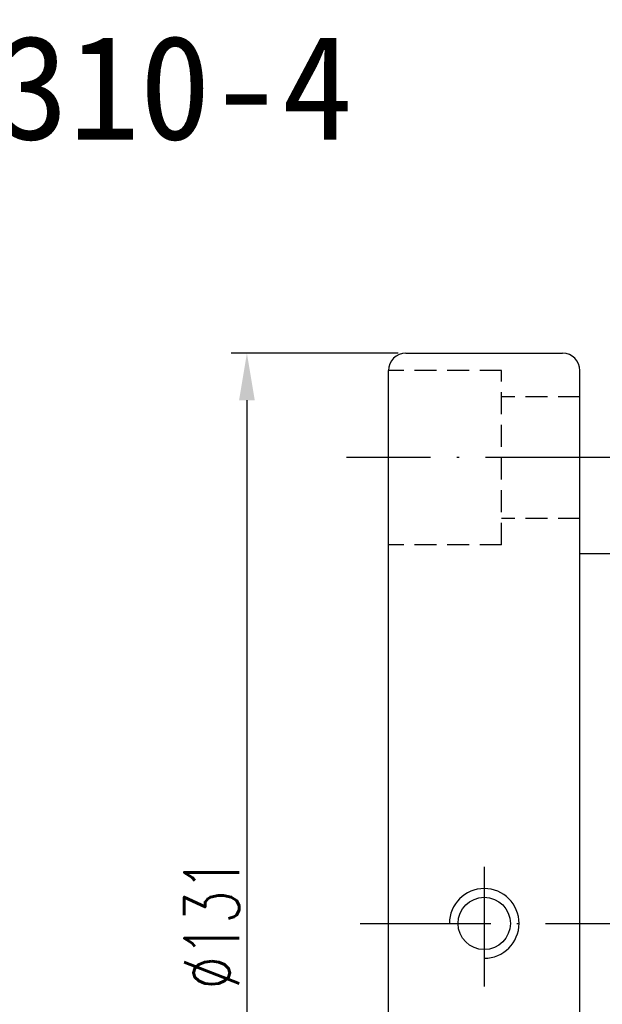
# Model space of a CAD drawing. Extents: x 927 to 1345, y 112 to 316.
# Tile 3 of 49: x 1140 to 1207, y 203 to 316. Entities that reach past the tile are written whole.
import ezdxf
from ezdxf.enums import TextEntityAlignment as Align

# ---------------------------------------------------------------- set-up
doc = ezdxf.new("R2010")
doc.units = 0
doc.header["$MEASUREMENT"] = 0
doc.linetypes.add('CL-5', pattern=[7.1, 5, -1, 0.1, -1])
doc.linetypes.add('DASHED', pattern=[0.75, 0.5, -0.25])
doc.layers.get('0').update_dxf_attribs({"linetype": 'CONTINUOUS'})
for name, color, linetype in [('CL', 1, 'CL-5'), ('DIM', 4, 'CONTINUOUS'), ('HID', 2, 'DASHED'), ('OUT', 3, 'CONTINUOUS')]:
    doc.layers.add(name, color=color, linetype=linetype)
doc.styles.add('CHN', font='SIMPLEX.shx', dxfattribs={"width": 0.7, "bigfont": 'CHINESET.shx'})
doc.styles.add('T', font='kaiu.ttf')
doc.dimstyles.get("Standard").update_dxf_attribs({"dimscale": 0, "dimtxt": 4, "dimasz": 3, "dimexe": 1, "dimexo": 0.5, "dimgap": 1, "dimtad": 1, "dimdsep": 46, "dimtxsty": 'CHN', "dimcen": 0.09, "dimclrd": 256, "dimclre": 256, "dimclrt": 256, "dimadec": 0, "dimazin": 0, "dimtp": 1, "dimtm": 1, "dimtfac": 0.6, "dimtix": 1, "dimtmove": 2, "dimatfit": 3, "dimfxl": 1, "dimtvp": 0.85, "dimtolj": 1, "dimarcsym": 0})

# ---------------------------------------------------------------- blocks, each defined once
blk = doc.blocks.new('*D2')
at = {"layer": 'DIM', "color": 0, "lineweight": -2, "transparency": 16777216}
for p, q in [((1183.46, 277.85), (1164.29, 277.85)), ((1166.09, 272.45), (1166.09, 152.25)), ((1183.46, 146.85), (1164.29, 146.85))]:
    blk.add_line(p, q, dxfattribs=at)
at = {"layer": 'DIM', "color": 0, "transparency": 16777216}
for points in [[(1165.19, 272.45), (1166.99, 272.45), (1166.09, 277.85)], [(1165.19, 152.25), (1166.99, 152.25), (1166.09, 146.85)]]:
    blk.add_solid(points, dxfattribs=at)
at = {"layer": 'DIM', "color": 0, "transparency": 16777216, "insert": (1162.04, 212.35), "char_height": 6.3, "attachment_point": 5, "rotation": 90, "style": 'CHN'}
blk.add_mtext('\\A1;%%c131', dxfattribs=at)

msp = doc.modelspace()

# ---------------------------------------------------------------- linework, layer by layer
at = {"layer": 'CL', "color": 7, "ltscale": 3}
for p, q in [((1208.49089, 265.85164), (1177.52963, 265.85164)), ((1179.11199, 212.35164), (1340.35951, 212.35164))]:
    msp.add_line(p, q, dxfattribs=at)
at = {"layer": 'CL', "color": 7, "ltscale": 5}
msp.add_line((1193.35951, 218.85703), (1193.35951, 205.10547), dxfattribs=at)
at = {"layer": 'DIM', "color": 7, "ltscale": 5}
msp.add_arc((1193.35951, 212.35164), 4, 270, 180, dxfattribs=at)
at = {"layer": 'HID', "color": 7, "ltscale": 5}
for p, q in [((1195.35951, 275.85164), (1182.35951, 275.85164)), ((1195.35951, 255.85164), (1195.35951, 275.85164)), ((1204.35951, 272.85164), (1195.35951, 272.85164)), ((1204.35951, 258.85164), (1195.35951, 258.85164)), ((1195.35951, 255.85164), (1182.35951, 255.85164))]:
    msp.add_line(p, q, dxfattribs=at)
at = {"layer": 'OUT', "color": 7, "ltscale": 5}
for p, q in [((1184.35951, 277.85164), (1202.35951, 277.85164)), ((1182.35951, 148.85164), (1182.35951, 275.85164)), ((1204.35951, 148.85164), (1204.35951, 275.85164)), ((1204.35951, 254.85164), (1333.35951, 254.85164))]:
    msp.add_line(p, q, dxfattribs=at)
msp.add_circle((1193.35951, 212.35164), 3, dxfattribs=at)
for centre, start, end in [((1184.35951, 275.85164), 90, 180), ((1202.35951, 275.85164), 0, 90)]:
    msp.add_arc(centre, 2, start, end, dxfattribs=at)

# ---------------------------------------------------------------- texts
at = {"style": 'T'}
msp.add_text('OFI06310-4', height=12, dxfattribs=at).set_placement((1137.43822, 308.38438), align=Align.MIDDLE)

# ---------------------------------------------------------------- dimensions: what is measured, and where the dimension line sits
at = {"layer": 'DIM', "color": 7}
dim = msp.add_linear_dim(base=(1166.08787, 146.85164), p1=(1184.35951, 277.85164), p2=(1184.35951, 146.85164), angle=90, text='%%c<>', dimstyle='STANDARD', override={"dimscale": 1.8, "dimtxt": 3.5, "dimgap": 0.5, "dimdec": 4, "dimclrd": 0, "dimclre": 0, "dimclrt": 0, "dimtdec": 4, "dimtmove": 0}, dxfattribs=at)
dim.commit()
dim.dimension.update_dxf_attribs({"geometry": '*D2', "text_midpoint": (1162.03787, 212.35164)})

doc.saveas('drawing.dxf')
